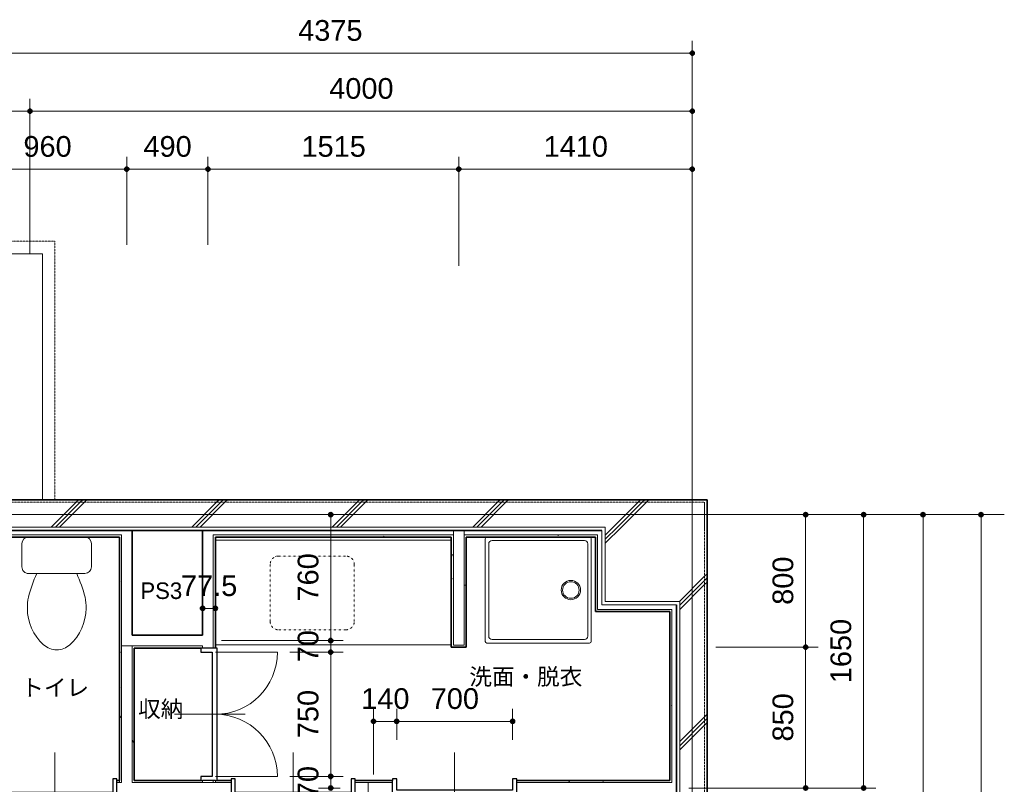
# Model space of a CAD drawing. Header units: millimetres. Extents: x -6159 to 97970, y -8550 to 14941.
# Tile 19 of 37: x 26015 to 31962, y 1846 to 6461. Entities that reach past the tile are written whole.
import ezdxf

# ---------------------------------------------------------------- set-up
doc = ezdxf.new("R2010")
doc.units = ezdxf.units.MM
for name, pattern in [('1TS06', [31.5, 30, -0.75, 0, -0.75]), ('HA02', [2.25, 1.5, -0.75]), ('二点破線', [29.999999, 12, -6, 0, -6, 0, -6])]:
    doc.linetypes.add(name, pattern=pattern)
for name, color, linetype, lineweight in [('A-ANNO-DIMS', 211, 'Continuous', 9), ('A-ANNO-DIMS-50', 211, 'Continuous', 9), ('A-AREA-IDEN', 2, 'Continuous', 9), ('A-DETL-HDLN', 90, 'HA02', 18), ('A-DOOR', 31, 'Continuous', 18), ('A-DOOR-FRAM', 31, 'Continuous', 25), ('A-WALL', 113, 'Continuous', 18), ('A-WALL-PATT', 111, 'Continuous', 35), ('P-SANR-FIXT', 6, 'Continuous', 18), ('Q-CASE', 31, 'Continuous', 18), ('S-GRID', 1, 'Continuous', 9)]:
    doc.layers.add(name, color=color, linetype=linetype, lineweight=lineweight)
doc.styles.add('Arial', font='arial.ttf', dxfattribs={"height": 125})
doc.styles.add('MS UI Gothic', font='MS UI Gothic.ttf', dxfattribs={"height": 100})
doc.dimstyles.new('点線_-_2_5_mm', dxfattribs={"dimscale": 304.8, "dimtxt": 127.532425, "dimasz": 0.328084, "dimexe": 0.246063, "dimexo": 0.246063, "dimgap": 0.123031, "dimtad": 1, "dimdec": 1, "dimrnd": 0.1, "dimdsep": 46, "dimtxsty": 'Arial', "dimblk1": 'DOTSMALL', "dimblk2": 'DOTSMALL', "dimsah": 1, "dimcen": 0.09, "dimazin": 0, "dimtfac": 1, "dimtdec": 4, "dimtix": 1, "dimtmove": 0, "dimatfit": 3, "dimfxl": 1, "dimtvp": 1, "dimtolj": 1, "dimtzin": 0, "dimarcsym": 2})
doc.dimstyles.new('点線_-_2_5_mm_1', dxfattribs={"dimscale": 304.8, "dimtxt": 127.532425, "dimasz": 0.328084, "dimexe": 0.246063, "dimexo": 0.246063, "dimgap": 0.123031, "dimtad": 1, "dimdec": 1, "dimrnd": 0.1, "dimdsep": 46, "dimtxsty": 'Arial', "dimblk1": 'DOTSMALL', "dimblk2": 'DOTSMALL', "dimsah": 1, "dimcen": 0.09, "dimazin": 0, "dimtfac": 1, "dimtdec": 4, "dimtix": 1, "dimtmove": 2, "dimatfit": 3, "dimfxl": 1, "dimtvp": 1, "dimtolj": 1, "dimtzin": 0, "dimarcsym": 2})
pattern_1 = [(45, (21983.56, 0), (-424.264, 424.264), []), (45, (22008.56, 0), (-424.264, 424.264), []), (45, (21958.56, 0), (-424.264, 424.264), [])]
pattern_2 = [(0, (21983.56, 0), (406.4, 101.6), [16.764, -288.036, 16.764, -288.036, -1625.6]), (0, (21983.56, 0), (406.4, 101.6), [-609.6, 16.764, -592.836, 16.764, -288.036, -711.2]), (0, (21983.56, 0), (406.4, 101.6), [-1524, 16.764, -186.436, 16.764, -491.236]), (120, (22135.96, 50.8), (-291.1882, 301.1527), [16.764, -288.036, 16.764, -288.036, -1625.6]), (120, (22135.96, 50.8), (-291.1882, 301.1527), [-609.6, 16.764, -592.836, 16.764, -288.036, -711.2]), (120, (22135.96, 50.8), (-291.1882, 301.1527), [-1524, 16.764, -186.436, 16.764, -491.236]), (240, (22186.76, 254), (-115.2118, -402.7527), [16.764, -288.036, 16.764, -288.036, -1625.6]), (240, (22186.76, 254), (-115.2118, -402.7527), [-609.6, 16.764, -592.836, 16.764, -288.036, -711.2]), (240, (22186.76, 254), (-115.2118, -402.7527), [-1524, 16.764, -186.436, 16.764, -491.236])]

# ---------------------------------------------------------------- blocks, each defined once
blk = doc.blocks.new('片開き - w700h2000-601856-印刷用2FL')
at = {"layer": 'A-DOOR'}
for p, q in [((0, -225), (0, 215)), ((350, -745.1), (350, -45))]:
    blk.add_line(p, q, dxfattribs=at)
at = {"layer": 'A-DOOR', "lineweight": 25}
for p, q in [((-350, -25), (350, -25)), ((350, -55), (-350, -55))]:
    blk.add_line(p, q, dxfattribs=at)
at = {"layer": 'A-DOOR'}
blk.add_arc((350, -45), 700.1, 180, 270, dxfattribs=at)
at = {"layer": 'A-DOOR-FRAM'}
for p, q in [((-375, 55), (-375, -55)), ((-350, 55), (-375, 55)), ((-350, -55), (-350, 55)), ((350, 55), (350, -55)), ((375, 55), (350, 55)), ((375, -55), (375, 55)), ((-375, -55), (-350, -55)), ((350, -55), (375, -55))]:
    blk.add_line(p, q, dxfattribs=at)
blk = doc.blocks.new('両開き - W750H2000-564803-印刷用2FL')
at = {"layer": 'A-DOOR'}
for p, q in [((-375, 413.7), (-375, 38.7)), ((375, 413.7), (375, 38.7)), ((0, 218.8), (0, -208.8))]:
    blk.add_line(p, q, dxfattribs=at)
at = {"layer": 'A-DOOR', "lineweight": 25}
for p, q in [((375, 48.8), (-375, 48.8)), ((-375, 18.8), (375, 18.8))]:
    blk.add_line(p, q, dxfattribs=at)
at = {"layer": 'A-DOOR'}
for centre, start, end in [((-375, 38.7), 360, 90), ((375, 38.7), 90, 180)]:
    blk.add_arc(centre, 375, start, end, dxfattribs=at)
at = {"layer": 'A-DOOR-FRAM'}
for p, q in [((-375, 48.8), (-400, 48.8)), ((-400, 48.8), (-400, 38.7)), ((-400, 38.7), (-400, -38.8)), ((-375, -48.8), (-375, 18.8)), ((400, 48.8), (375, 48.8)), ((375, 18.8), (375, -48.8)), ((400, 38.7), (400, 48.8)), ((400, 38.7), (400, -38.8)), ((-400, -38.8), (-400, -48.8)), ((-400, -48.8), (-375, -48.8)), ((375, -48.8), (400, -48.8)), ((400, -48.8), (400, -38.8))]:
    blk.add_line(p, q, dxfattribs=at)
blk = doc.blocks.new('片開き_ガラス四方框 - w700h2000-603679-印刷用2FL')
at = {"layer": 'A-DOOR'}
for p, q in [((350, 738.8), (350, 38.7)), ((0, 218.8), (0, -208.8)), ((376, 38.7), (375, 38.7)), ((375, -38.8), (376, -38.8))]:
    blk.add_line(p, q, dxfattribs=at)
at = {"layer": 'A-DOOR', "lineweight": 25}
for p, q in [((350, 48.8), (-350, 48.8)), ((-350, 18.8), (350, 18.8))]:
    blk.add_line(p, q, dxfattribs=at)
at = {"layer": 'A-DOOR'}
blk.add_arc((350, 38.7), 700.1, 90, 180, dxfattribs=at)
at = {"layer": 'A-DOOR-FRAM'}
for p, q in [((-350, 48.8), (-375, 48.8)), ((-375, 48.8), (-375, 38.7)), ((-375, 38.7), (-375, -38.8)), ((-350, -48.8), (-350, 18.8)), ((375, 48.8), (350, 48.8)), ((350, 18.8), (350, -48.8)), ((375, 38.7), (375, 48.8)), ((375, 38.7), (375, -38.8)), ((-375, -38.8), (-375, -48.8)), ((-375, -48.8), (-350, -48.8)), ((350, -48.8), (375, -48.8)), ((375, -48.8), (375, -38.8))]:
    blk.add_line(p, q, dxfattribs=at)
blk = doc.blocks.new('洋式便器 - 3D - 洋式便器 - 3D-380796-印刷用2FL')
at = {"layer": 'P-SANR-FIXT'}
for p, q in [((-210, 180), (-210, 40)), ((-121, 220), (-170, 220)), ((-121, 220), (120, 220)), ((170, 220), (120, 220)), ((210, 40), (210, 180))]:
    blk.add_line(p, q, dxfattribs=at)
for centre, radius, start, end in [((0.2, 561.1), 120.1, 90.32426, 131.67574), ((-1.2, 561.1), 120.1, 48.32426, 89.67574), ((122.1, 428.8), 300, 132.26961, 179.73039), ((-123.1, 428.8), 300, 0.26961, 47.73039), ((250.1, 433.7), 428, 180.46001, 189.53999), ((-251.1, 433.7), 428, 350.46001, 359.53999), ((783.9, 623.4), 990.8, 195.25394, 204.02728), ((-784.9, 623.4), 990.8, 335.97272, 344.74606), ((-170, 180), 40, 90, 180), ((170, 180), 40, 360, 90), ((-170, 40), 40, 180, 270), ((170, 40), 40, 270, 360)]:
    blk.add_arc(centre, radius, start, end, dxfattribs=at)
blk = doc.blocks.new('洗濯機パン - 洗濯機パン-381987-印刷用2FL')
at = {"layer": 'P-SANR-FIXT'}
for p, q in [((-320, 310), (-320, -310)), ((-279, 299), (279, 299)), ((320, -310), (320, 310)), ((-299, -279), (-299, 279)), ((299, 279), (299, -279)), ((-310, -320), (310, -320)), ((279, -299), (-279, -299))]:
    blk.add_line(p, q, dxfattribs=at)
for radius in [58.5, 50]:
    blk.add_circle((197, 0), radius, dxfattribs=at)
for centre, radius, start, end in [((-310, 310), 10, 90, 180), ((-279, 279), 20, 90, 180), ((279, 279), 20, 360, 90), ((310, 310), 10, 0, 90), ((-279, -279), 20, 180, 270), ((279, -279), 20, 270, 0), ((-310, -310), 10, 180, 270), ((310, -310), 10, 270, 0)]:
    blk.add_arc(centre, radius, start, end, dxfattribs=at)
blk = doc.blocks.new('洗面カウンタ 正方形 シンク開口 - 3D - 奥行き 600 mm-570001-印刷用2FL')
at = {"layer": 'Q-CASE'}
for p, q in [((-1268.7, -19.1), (156.3, -19.1)), ((-1268.7, -650), (156.3, -650))]:
    blk.add_line(p, q, dxfattribs=at)
at = {"layer": 'Q-CASE', "linetype": '二点破線'}
for p, q in [((-886.9, -115), (-480.5, -115)), ((-937.7, -509.2), (-937.7, -165.8)), ((-429.7, -165.8), (-429.7, -509.2)), ((-480.5, -560), (-886.9, -560))]:
    blk.add_line(p, q, dxfattribs=at)
for centre, start, end in [((-886.9, -165.8), 90, 180), ((-480.5, -165.8), 360, 90), ((-886.9, -509.2), 180, 270), ((-480.5, -509.2), 270, 360)]:
    blk.add_arc(centre, 50.8, start, end, dxfattribs=at)
blk = doc.blocks.new('DIMBLOCK71-印刷用2FL')
at = {"layer": 'A-ANNO-DIMS-50', "lineweight": 35}
h = blk.add_hatch(color=256, dxfattribs=at)
edge = h.paths.add_edge_path()
edge.add_arc((31820.8, 3473.6), 12.5, 0, 360)
h = blk.add_hatch(color=256, dxfattribs=at)
edge = h.paths.add_edge_path()
edge.add_arc((31820.8, -4926.4), 12.5, 0, 360)
at = {"layer": 'A-ANNO-DIMS-50'}
for p, q in [((31820.8, 3473.6), (31161.8, 3473.6)), ((31820.8, 3473.6), (31820.8, -4926.4)), ((31820.8, 3473.6), (31895.8, 3473.6)), ((31820.8, -4926.4), (30753.5, -4926.4)), ((31820.8, -4926.4), (31895.8, -4926.4))]:
    blk.add_line(p, q, dxfattribs=at)
at = {"layer": 'A-ANNO-DIMS-50', "lineweight": 35}
for centre in [(31820.8, 3473.6), (31820.8, -4926.4)]:
    blk.add_circle(centre, 12.5, dxfattribs=at)
at = {"layer": 'A-ANNO-DIMS-50', "color": 0, "insert": (31621, -918.7), "char_height": 125, "width": 461.471, "attachment_point": 1, "rotation": 90, "line_spacing_factor": 0.941778, "style": 'Arial'}
blk.add_mtext('8400', dxfattribs=at)
blk = doc.blocks.new('_DotSmall')
at = {"color": 0, "linetype": 'ByBlock', "const_width": 0.5}
blk.add_lwpolyline([(-0.0625, 0, 1), (0.0625, 0, 1)], format="xyb", close=True, dxfattribs=at)
blk = doc.blocks.new('DIMBLOCK75-印刷用2FL')
at = {"layer": 'A-ANNO-DIMS-50', "lineweight": 35}
h = blk.add_hatch(color=256, dxfattribs=at)
edge = h.paths.add_edge_path()
edge.add_arc((31111.6, 3473.6), 12.5, 0, 360)
h = blk.add_hatch(color=256, dxfattribs=at)
edge = h.paths.add_edge_path()
edge.add_arc((31111.6, 1823.6), 12.5, 0, 360)
at = {"layer": 'A-ANNO-DIMS-50'}
for p, q in [((31111.6, 3473.6), (31054.3, 3473.6)), ((31111.6, 3473.6), (31111.6, 1823.6)), ((31111.6, 3473.6), (31186.6, 3473.6)), ((31111.6, 1823.6), (30056.8, 1823.6)), ((31111.6, 1823.6), (31186.6, 1823.6))]:
    blk.add_line(p, q, dxfattribs=at)
at = {"layer": 'A-ANNO-DIMS-50', "lineweight": 35}
for centre in [(31111.6, 3473.6), (31111.6, 1823.6)]:
    blk.add_circle(centre, 12.5, dxfattribs=at)
at = {"layer": 'A-ANNO-DIMS-50', "color": 0, "insert": (30911.8, 2456.3), "char_height": 125, "width": 461.471, "attachment_point": 1, "rotation": 90, "line_spacing_factor": 0.941778, "style": 'Arial'}
blk.add_mtext('1650', dxfattribs=at)
blk = doc.blocks.new('DIMBLOCK90-印刷用2FL')
at = {"layer": 'A-ANNO-DIMS-50', "lineweight": 35}
h = blk.add_hatch(color=256, dxfattribs=at)
edge = h.paths.add_edge_path()
edge.add_arc((20776.8, 5909.1), 12.5, 0, 360)
h = blk.add_hatch(color=256, dxfattribs=at)
edge = h.paths.add_edge_path()
edge.add_arc((26076.8, 5909.1), 12.5, 0, 360)
at = {"layer": 'A-ANNO-DIMS-50'}
for p, q in [((20776.8, 5909.1), (20776.8, 5984.1)), ((26076.8, 5909.1), (26076.8, 5984.1)), ((20776.8, 5909.1), (26076.8, 5909.1)), ((20776.8, 5909.1), (20776.8, 5048.6)), ((26076.8, 5909.1), (26076.8, 5048.6))]:
    blk.add_line(p, q, dxfattribs=at)
at = {"layer": 'A-ANNO-DIMS-50', "lineweight": 35}
for centre in [(20776.8, 5909.1), (26076.8, 5909.1)]:
    blk.add_circle(centre, 12.5, dxfattribs=at)
at = {"layer": 'A-ANNO-DIMS-50', "color": 0, "insert": (23234.5, 6108.8), "char_height": 125, "width": 461.471, "attachment_point": 1, "line_spacing_factor": 0.941778, "style": 'Arial'}
blk.add_mtext('5300', dxfattribs=at)
blk = doc.blocks.new('DIMBLOCK91-印刷用2FL')
at = {"layer": 'A-ANNO-DIMS-50', "lineweight": 35}
h = blk.add_hatch(color=256, dxfattribs=at)
edge = h.paths.add_edge_path()
edge.add_arc((26076.8, 5909.1), 12.5, 0, 360)
h = blk.add_hatch(color=256, dxfattribs=at)
edge = h.paths.add_edge_path()
edge.add_arc((30076.8, 5909.1), 12.5, 0, 360)
at = {"layer": 'A-ANNO-DIMS-50'}
for p, q in [((26076.8, 5909.1), (26076.8, 5984.1)), ((30076.8, 5909.1), (30076.8, 5984.1)), ((26076.8, 5909.1), (30076.8, 5909.1)), ((26076.8, 5909.1), (26076.8, 5048.6)), ((30076.8, 5909.1), (30076.8, 5661.5))]:
    blk.add_line(p, q, dxfattribs=at)
at = {"layer": 'A-ANNO-DIMS-50', "lineweight": 35}
for centre in [(26076.8, 5909.1), (30076.8, 5909.1)]:
    blk.add_circle(centre, 12.5, dxfattribs=at)
at = {"layer": 'A-ANNO-DIMS-50', "color": 0, "insert": (27884.5, 6108.8), "char_height": 125, "width": 461.471, "attachment_point": 1, "line_spacing_factor": 0.941778, "style": 'Arial'}
blk.add_mtext('4000', dxfattribs=at)
blk = doc.blocks.new('DIMBLOCK100-印刷用2FL')
at = {"layer": 'A-ANNO-DIMS-50', "lineweight": 35}
h = blk.add_hatch(color=256, dxfattribs=at)
edge = h.paths.add_edge_path()
edge.add_arc((25701.8, 5559.1), 12.5, 0, 360)
h = blk.add_hatch(color=256, dxfattribs=at)
edge = h.paths.add_edge_path()
edge.add_arc((26661.8, 5559.1), 12.5, 0, 360)
at = {"layer": 'A-ANNO-DIMS-50'}
for p, q in [((25701.8, 5559.1), (25701.8, 5634.1)), ((26661.8, 5559.1), (26661.8, 5634.1)), ((25701.8, 5559.1), (26661.8, 5559.1)), ((25701.8, 5559.1), (25701.8, 5078.9)), ((26661.8, 5559.1), (26661.8, 5102.5))]:
    blk.add_line(p, q, dxfattribs=at)
at = {"layer": 'A-ANNO-DIMS-50', "lineweight": 35}
for centre in [(25701.8, 5559.1), (26661.8, 5559.1)]:
    blk.add_circle(centre, 12.5, dxfattribs=at)
at = {"layer": 'A-ANNO-DIMS-50', "color": 0, "insert": (26037.6, 5758.8), "char_height": 125, "width": 346.103, "attachment_point": 1, "line_spacing_factor": 0.941778, "style": 'Arial'}
blk.add_mtext('960', dxfattribs=at)
blk = doc.blocks.new('DIMBLOCK101-印刷用2FL')
at = {"layer": 'A-ANNO-DIMS-50', "lineweight": 35}
h = blk.add_hatch(color=256, dxfattribs=at)
edge = h.paths.add_edge_path()
edge.add_arc((26661.8, 5559.1), 12.5, 0, 360)
h = blk.add_hatch(color=256, dxfattribs=at)
edge = h.paths.add_edge_path()
edge.add_arc((27151.8, 5559.1), 12.5, 0, 360)
at = {"layer": 'A-ANNO-DIMS-50'}
for p, q in [((26661.8, 5559.1), (26661.8, 5634.1)), ((27151.8, 5559.1), (27151.8, 5634.1)), ((26661.8, 5559.1), (27151.8, 5559.1)), ((26661.8, 5559.1), (26661.8, 5102.5)), ((27151.8, 5559.1), (27151.8, 5102.5))]:
    blk.add_line(p, q, dxfattribs=at)
at = {"layer": 'A-ANNO-DIMS-50', "lineweight": 35}
for centre in [(26661.8, 5559.1), (27151.8, 5559.1)]:
    blk.add_circle(centre, 12.5, dxfattribs=at)
at = {"layer": 'A-ANNO-DIMS-50', "color": 0, "insert": (26762.6, 5758.8), "char_height": 125, "width": 346.103, "attachment_point": 1, "line_spacing_factor": 0.941778, "style": 'Arial'}
blk.add_mtext('490', dxfattribs=at)
blk = doc.blocks.new('DIMBLOCK102-印刷用2FL')
at = {"layer": 'A-ANNO-DIMS-50', "lineweight": 35}
h = blk.add_hatch(color=256, dxfattribs=at)
edge = h.paths.add_edge_path()
edge.add_arc((27151.8, 5559.1), 12.5, 0, 360)
h = blk.add_hatch(color=256, dxfattribs=at)
edge = h.paths.add_edge_path()
edge.add_arc((28666.8, 5559.1), 12.5, 0, 360)
at = {"layer": 'A-ANNO-DIMS-50'}
for p, q in [((27151.8, 5559.1), (27151.8, 5634.1)), ((28666.8, 5559.1), (28666.8, 5634.1)), ((27151.8, 5559.1), (28666.8, 5559.1)), ((27151.8, 5559.1), (27151.8, 5102.5)), ((28666.8, 5559.1), (28666.8, 4976.4))]:
    blk.add_line(p, q, dxfattribs=at)
at = {"layer": 'A-ANNO-DIMS-50', "lineweight": 35}
for centre in [(27151.8, 5559.1), (28666.8, 5559.1)]:
    blk.add_circle(centre, 12.5, dxfattribs=at)
at = {"layer": 'A-ANNO-DIMS-50', "color": 0, "insert": (27717, 5758.8), "char_height": 125, "width": 461.471, "attachment_point": 1, "line_spacing_factor": 0.941778, "style": 'Arial'}
blk.add_mtext('1515', dxfattribs=at)
blk = doc.blocks.new('DIMBLOCK103-印刷用2FL')
at = {"layer": 'A-ANNO-DIMS-50', "lineweight": 35}
h = blk.add_hatch(color=256, dxfattribs=at)
edge = h.paths.add_edge_path()
edge.add_arc((28666.8, 5559.1), 12.5, 0, 360)
h = blk.add_hatch(color=256, dxfattribs=at)
edge = h.paths.add_edge_path()
edge.add_arc((30076.8, 5559.1), 12.5, 0, 360)
at = {"layer": 'A-ANNO-DIMS-50'}
for p, q in [((28666.8, 5559.1), (28666.8, 5634.1)), ((30076.8, 5559.1), (30076.8, 5634.1)), ((28666.8, 5559.1), (30076.8, 5559.1)), ((28666.8, 5559.1), (28666.8, 4976.4)), ((30076.8, 5559.1), (30076.8, 5501.7))]:
    blk.add_line(p, q, dxfattribs=at)
at = {"layer": 'A-ANNO-DIMS-50', "lineweight": 35}
for centre in [(28666.8, 5559.1), (30076.8, 5559.1)]:
    blk.add_circle(centre, 12.5, dxfattribs=at)
at = {"layer": 'A-ANNO-DIMS-50', "color": 0, "insert": (29179.5, 5758.8), "char_height": 125, "width": 461.471, "attachment_point": 1, "line_spacing_factor": 0.941778, "style": 'Arial'}
blk.add_mtext('1410', dxfattribs=at)
blk = doc.blocks.new('DIMBLOCK104-印刷用2FL')
at = {"layer": 'A-ANNO-DIMS-50', "lineweight": 35}
h = blk.add_hatch(color=256, dxfattribs=at)
edge = h.paths.add_edge_path()
edge.add_arc((27893.7, 1893.6), 12.5, 0, 360)
h = blk.add_hatch(color=256, dxfattribs=at)
edge = h.paths.add_edge_path()
edge.add_arc((27893.7, 1823.6), 12.5, 0, 360)
at = {"layer": 'A-ANNO-DIMS-50'}
for p, q in [((27893.7, 1893.6), (27646.8, 1893.6)), ((27893.7, 1823.6), (27893.7, 1893.6)), ((27893.7, 1893.6), (27968.7, 1893.6)), ((27893.7, 1823.6), (27818.7, 1823.6)), ((27893.7, 1823.6), (27951, 1823.6))]:
    blk.add_line(p, q, dxfattribs=at)
at = {"layer": 'A-ANNO-DIMS-50', "lineweight": 35}
for centre in [(27893.7, 1893.6), (27893.7, 1823.6)]:
    blk.add_circle(centre, 12.5, dxfattribs=at)
at = {"layer": 'A-ANNO-DIMS-50', "color": 0, "insert": (27693.9, 1762.5), "char_height": 125, "width": 230.736, "attachment_point": 1, "rotation": 90, "line_spacing_factor": 0.941778, "style": 'Arial'}
blk.add_mtext('70', dxfattribs=at)
blk = doc.blocks.new('DIMBLOCK105-印刷用2FL')
at = {"layer": 'A-ANNO-DIMS-50', "lineweight": 35}
h = blk.add_hatch(color=256, dxfattribs=at)
edge = h.paths.add_edge_path()
edge.add_arc((27893.7, 2643.6), 12.5, 0, 360)
h = blk.add_hatch(color=256, dxfattribs=at)
edge = h.paths.add_edge_path()
edge.add_arc((27893.7, 1893.6), 12.5, 0, 360)
at = {"layer": 'A-ANNO-DIMS-50'}
for p, q in [((27893.7, 2643.6), (27646.8, 2643.6)), ((27893.7, 1893.6), (27893.7, 2643.6)), ((27893.7, 2643.6), (27968.7, 2643.6)), ((27893.7, 1893.6), (27646.8, 1893.6)), ((27893.7, 1893.6), (27968.7, 1893.6))]:
    blk.add_line(p, q, dxfattribs=at)
at = {"layer": 'A-ANNO-DIMS-50', "lineweight": 35}
for centre in [(27893.7, 2643.6), (27893.7, 1893.6)]:
    blk.add_circle(centre, 12.5, dxfattribs=at)
at = {"layer": 'A-ANNO-DIMS-50', "color": 0, "insert": (27693.9, 2124.4), "char_height": 125, "width": 346.103, "attachment_point": 1, "rotation": 90, "line_spacing_factor": 0.941778, "style": 'Arial'}
blk.add_mtext('750', dxfattribs=at)
blk = doc.blocks.new('DIMBLOCK106-印刷用2FL')
at = {"layer": 'A-ANNO-DIMS-50', "lineweight": 35}
h = blk.add_hatch(color=256, dxfattribs=at)
edge = h.paths.add_edge_path()
edge.add_arc((27893.7, 2713.6), 12.5, 0, 360)
h = blk.add_hatch(color=256, dxfattribs=at)
edge = h.paths.add_edge_path()
edge.add_arc((27893.7, 2643.6), 12.5, 0, 360)
at = {"layer": 'A-ANNO-DIMS-50'}
for p, q in [((27893.7, 2713.6), (27233, 2713.6)), ((27893.7, 2643.6), (27893.7, 2713.6)), ((27893.7, 2713.6), (27968.7, 2713.6)), ((27893.7, 2643.6), (27646.8, 2643.6)), ((27893.7, 2643.6), (27968.7, 2643.6))]:
    blk.add_line(p, q, dxfattribs=at)
at = {"layer": 'A-ANNO-DIMS-50', "lineweight": 35}
for centre in [(27893.7, 2713.6), (27893.7, 2643.6)]:
    blk.add_circle(centre, 12.5, dxfattribs=at)
at = {"layer": 'A-ANNO-DIMS-50', "color": 0, "insert": (27693.9, 2582.5), "char_height": 125, "width": 230.736, "attachment_point": 1, "rotation": 90, "line_spacing_factor": 0.941778, "style": 'Arial'}
blk.add_mtext('70', dxfattribs=at)
blk = doc.blocks.new('DIMBLOCK107-印刷用2FL')
at = {"layer": 'A-ANNO-DIMS-50', "lineweight": 35}
h = blk.add_hatch(color=256, dxfattribs=at)
edge = h.paths.add_edge_path()
edge.add_arc((27893.7, 3473.6), 12.5, 0, 360)
h = blk.add_hatch(color=256, dxfattribs=at)
edge = h.paths.add_edge_path()
edge.add_arc((27893.7, 2713.6), 12.5, 0, 360)
at = {"layer": 'A-ANNO-DIMS-50'}
for p, q in [((27893.7, 3473.6), (27818.7, 3473.6)), ((27893.7, 2713.6), (27893.7, 3473.6)), ((27893.7, 3473.6), (27951, 3473.6)), ((27893.7, 2713.6), (27233, 2713.6)), ((27893.7, 2713.6), (27968.7, 2713.6))]:
    blk.add_line(p, q, dxfattribs=at)
at = {"layer": 'A-ANNO-DIMS-50', "lineweight": 35}
for centre in [(27893.7, 3473.6), (27893.7, 2713.6)]:
    blk.add_circle(centre, 12.5, dxfattribs=at)
at = {"layer": 'A-ANNO-DIMS-50', "color": 0, "insert": (27693.9, 2949.4), "char_height": 125, "width": 346.103, "attachment_point": 1, "rotation": 90, "line_spacing_factor": 0.941778, "style": 'Arial'}
blk.add_mtext('760', dxfattribs=at)
blk = doc.blocks.new('DIMBLOCK108-印刷用2FL')
at = {"layer": 'A-ANNO-DIMS-50', "lineweight": 35}
h = blk.add_hatch(color=256, dxfattribs=at)
edge = h.paths.add_edge_path()
edge.add_arc((30761.6, 3473.6), 12.5, 0, 360)
h = blk.add_hatch(color=256, dxfattribs=at)
edge = h.paths.add_edge_path()
edge.add_arc((30761.6, 2673.6), 12.5, 0, 360)
at = {"layer": 'A-ANNO-DIMS-50'}
for p, q in [((30761.6, 3473.6), (30704.3, 3473.6)), ((30761.6, 3473.6), (30761.6, 2673.6)), ((30761.6, 3473.6), (30836.6, 3473.6)), ((30761.6, 2673.6), (30218.4, 2673.6)), ((30761.6, 2673.6), (30836.6, 2673.6))]:
    blk.add_line(p, q, dxfattribs=at)
at = {"layer": 'A-ANNO-DIMS-50', "lineweight": 35}
for centre in [(30761.6, 3473.6), (30761.6, 2673.6)]:
    blk.add_circle(centre, 12.5, dxfattribs=at)
at = {"layer": 'A-ANNO-DIMS-50', "color": 0, "insert": (30561.8, 2929.4), "char_height": 125, "width": 346.103, "attachment_point": 1, "rotation": 90, "line_spacing_factor": 0.941778, "style": 'Arial'}
blk.add_mtext('800', dxfattribs=at)
blk = doc.blocks.new('DIMBLOCK109-印刷用2FL')
at = {"layer": 'A-ANNO-DIMS-50', "lineweight": 35}
h = blk.add_hatch(color=256, dxfattribs=at)
edge = h.paths.add_edge_path()
edge.add_arc((30761.6, 2673.6), 12.5, 0, 360)
h = blk.add_hatch(color=256, dxfattribs=at)
edge = h.paths.add_edge_path()
edge.add_arc((30761.6, 1823.6), 12.5, 0, 360)
at = {"layer": 'A-ANNO-DIMS-50'}
for p, q in [((30761.6, 2673.6), (30218.4, 2673.6)), ((30761.6, 2673.6), (30761.6, 1823.6)), ((30761.6, 2673.6), (30836.6, 2673.6)), ((30761.6, 1823.6), (30218.4, 1823.6)), ((30761.6, 1823.6), (30836.6, 1823.6))]:
    blk.add_line(p, q, dxfattribs=at)
at = {"layer": 'A-ANNO-DIMS-50', "lineweight": 35}
for centre in [(30761.6, 2673.6), (30761.6, 1823.6)]:
    blk.add_circle(centre, 12.5, dxfattribs=at)
at = {"layer": 'A-ANNO-DIMS-50', "color": 0, "insert": (30561.8, 2104.4), "char_height": 125, "width": 346.103, "attachment_point": 1, "rotation": 90, "line_spacing_factor": 0.941778, "style": 'Arial'}
blk.add_mtext('850', dxfattribs=at)
blk = doc.blocks.new('DIMBLOCK156-印刷用2FL')
at = {"layer": 'A-ANNO-DIMS-50', "lineweight": 35}
h = blk.add_hatch(color=256, dxfattribs=at)
edge = h.paths.add_edge_path()
edge.add_arc((25701.8, 6259.1), 12.5, 0, 360)
h = blk.add_hatch(color=256, dxfattribs=at)
edge = h.paths.add_edge_path()
edge.add_arc((30076.8, 6259.1), 12.5, 0, 360)
at = {"layer": 'A-ANNO-DIMS-50'}
for p, q in [((25701.8, 6259.1), (25701.8, 6334.1)), ((30076.8, 6259.1), (30076.8, 6334.1)), ((25701.8, 6259.1), (30076.8, 6259.1)), ((25701.8, 6259.1), (25701.8, 3556.1)), ((30076.8, 6259.1), (30076.8, 5259.6))]:
    blk.add_line(p, q, dxfattribs=at)
at = {"layer": 'A-ANNO-DIMS-50', "lineweight": 35}
for centre in [(25701.8, 6259.1), (30076.8, 6259.1)]:
    blk.add_circle(centre, 12.5, dxfattribs=at)
at = {"layer": 'A-ANNO-DIMS-50', "color": 0, "insert": (27697, 6458.8), "char_height": 125, "width": 461.471, "attachment_point": 1, "line_spacing_factor": 0.941778, "style": 'Arial'}
blk.add_mtext('4375', dxfattribs=at)
blk = doc.blocks.new('DIMBLOCK166-印刷用2FL')
at = {"layer": 'A-ANNO-DIMS-50', "lineweight": 35}
h = blk.add_hatch(color=256, dxfattribs=at)
edge = h.paths.add_edge_path()
edge.add_arc((31470.8, 3473.6), 12.5, 0, 360)
h = blk.add_hatch(color=256, dxfattribs=at)
edge = h.paths.add_edge_path()
edge.add_arc((31470.8, -2976.4), 12.5, 0, 360)
at = {"layer": 'A-ANNO-DIMS-50'}
for p, q in [((31470.8, 3473.6), (31413.4, 3473.6)), ((31470.8, 3473.6), (31470.8, -2976.4)), ((31470.8, 3473.6), (31545.8, 3473.6)), ((31470.8, -2976.4), (31018.3, -2976.4)), ((31470.8, -2976.4), (31545.8, -2976.4))]:
    blk.add_line(p, q, dxfattribs=at)
at = {"layer": 'A-ANNO-DIMS-50', "lineweight": 35}
for centre in [(31470.8, 3473.6), (31470.8, -2976.4)]:
    blk.add_circle(centre, 12.5, dxfattribs=at)
at = {"layer": 'A-ANNO-DIMS-50', "color": 0, "insert": (31271, -161.2), "char_height": 125, "width": 461.471, "attachment_point": 1, "rotation": 90, "line_spacing_factor": 0.941778, "style": 'Arial'}
blk.add_mtext('6450', dxfattribs=at)
blk = doc.blocks.new('DIMBLOCK169-印刷用2FL')
at = {"layer": 'A-ANNO-DIMS-50', "lineweight": 35}
h = blk.add_hatch(color=256, dxfattribs=at)
edge = h.paths.add_edge_path()
edge.add_arc((27119.3, 2907.8), 12.5, 0, 360)
h = blk.add_hatch(color=256, dxfattribs=at)
edge = h.paths.add_edge_path()
edge.add_arc((27196.8, 2907.8), 12.5, 0, 360)
at = {"layer": 'A-ANNO-DIMS-50'}
for p, q in [((27119.3, 2907.8), (27119.3, 2982.8)), ((27196.8, 2907.8), (27196.8, 2982.8)), ((27119.3, 2907.8), (27196.8, 2907.8)), ((27119.3, 2907.8), (27119.3, 2850.5)), ((27196.8, 2907.8), (27196.8, 2850.5))]:
    blk.add_line(p, q, dxfattribs=at)
at = {"layer": 'A-ANNO-DIMS-50', "lineweight": 35}
for centre in [(27119.3, 2907.8), (27196.8, 2907.8)]:
    blk.add_circle(centre, 12.5, dxfattribs=at)
at = {"layer": 'A-ANNO-DIMS-50', "color": 0, "insert": (26989.3, 3107.6), "char_height": 125, "width": 404.965, "attachment_point": 1, "line_spacing_factor": 0.941778, "style": 'Arial'}
blk.add_mtext('77.5', dxfattribs=at)
blk = doc.blocks.new('DIMBLOCK173-印刷用2FL')
at = {"layer": 'A-ANNO-DIMS-50', "lineweight": 35}
h = blk.add_hatch(color=256, dxfattribs=at)
edge = h.paths.add_edge_path()
edge.add_arc((28151.8, 2226.1), 12.5, 0, 360)
h = blk.add_hatch(color=256, dxfattribs=at)
edge = h.paths.add_edge_path()
edge.add_arc((28291.8, 2226.1), 12.5, 0, 360)
at = {"layer": 'A-ANNO-DIMS-50'}
for p, q in [((28151.8, 2226.1), (28151.8, 2301.1)), ((28291.8, 2226.1), (28291.8, 2301.1)), ((28151.8, 2226.1), (28291.8, 2226.1)), ((28151.8, 2226.1), (28151.8, 1904.9)), ((28291.8, 2226.1), (28291.8, 2113.6))]:
    blk.add_line(p, q, dxfattribs=at)
at = {"layer": 'A-ANNO-DIMS-50', "lineweight": 35}
for centre in [(28151.8, 2226.1), (28291.8, 2226.1)]:
    blk.add_circle(centre, 12.5, dxfattribs=at)
at = {"layer": 'A-ANNO-DIMS-50', "color": 0, "insert": (28077.6, 2425.9), "char_height": 125, "width": 346.103, "attachment_point": 1, "line_spacing_factor": 0.941778, "style": 'Arial'}
blk.add_mtext('140', dxfattribs=at)
blk = doc.blocks.new('DIMBLOCK174-印刷用2FL')
at = {"layer": 'A-ANNO-DIMS-50', "lineweight": 35}
h = blk.add_hatch(color=256, dxfattribs=at)
edge = h.paths.add_edge_path()
edge.add_arc((28291.8, 2226.1), 12.5, 0, 360)
h = blk.add_hatch(color=256, dxfattribs=at)
edge = h.paths.add_edge_path()
edge.add_arc((28991.8, 2226.1), 12.5, 0, 360)
at = {"layer": 'A-ANNO-DIMS-50'}
for p, q in [((28291.8, 2226.1), (28291.8, 2301.1)), ((28991.8, 2226.1), (28991.8, 2301.1)), ((28291.8, 2226.1), (28991.8, 2226.1)), ((28291.8, 2226.1), (28291.8, 2113.6)), ((28991.8, 2226.1), (28991.8, 2113.6))]:
    blk.add_line(p, q, dxfattribs=at)
at = {"layer": 'A-ANNO-DIMS-50', "lineweight": 35}
for centre in [(28291.8, 2226.1), (28991.8, 2226.1)]:
    blk.add_circle(centre, 12.5, dxfattribs=at)
at = {"layer": 'A-ANNO-DIMS-50', "color": 0, "insert": (28497.6, 2425.9), "char_height": 125, "width": 346.103, "attachment_point": 1, "line_spacing_factor": 0.941778, "style": 'Arial'}
blk.add_mtext('700', dxfattribs=at)

msp = doc.modelspace()

# ---------------------------------------------------------------- hatches: boundary and pattern name
at = {"layer": 'A-WALL-PATT', "lineweight": 18}
h = msp.add_hatch(dxfattribs=at)
h.set_pattern_fill('FP_1', color=256, style=0, pattern_type=2)
h.set_pattern_definition(pattern_1)
h.paths.add_polyline_path([(30166.79, 3548.6), (30166.79, 3563.6), (25626.79, 3563.6), (25626.79, 3548.6), (30151.79, 3548.6)])
h = msp.add_hatch(dxfattribs=at)
h.set_pattern_fill('FP_1', color=256, style=0, pattern_type=2)
h.set_pattern_definition(pattern_1)
h.paths.add_polyline_path([(25941.2, 3398.6), (30151.79, 3398.6), (30151.79, 3548.6), (25626.79, 3548.6), (25626.79, 3398.6), (25776.79, 3398.6)])
h = msp.add_hatch(dxfattribs=at)
h.set_pattern_fill('FP_1', color=256, style=0, pattern_type=2)
h.set_pattern_definition(pattern_1)
h.paths.add_polyline_path([(30166.79, -221.4), (30166.79, 3548.6), (30151.79, 3548.6), (30151.79, -221.4)])
h = msp.add_hatch(dxfattribs=at)
h.set_pattern_fill('FP_1', color=256, style=0, pattern_type=2)
h.set_pattern_definition(pattern_1)
h.paths.add_polyline_path([(29981.79, 2948.6), (30001.79, 2948.6), (30001.79, 3398.6), (29551.79, 3398.6), (29551.79, 2948.6)])
h = msp.add_hatch(dxfattribs=at)
h.set_pattern_fill('FP_1', color=256, style=0, pattern_type=2)
h.set_pattern_definition(pattern_1)
h.paths.add_polyline_path([(30001.79, -221.4), (30151.79, -221.4), (30151.79, 3398.6), (30001.79, 3398.6), (30001.79, 1047.73)])
h = msp.add_hatch(dxfattribs=at)
h.set_pattern_fill('FP_2', color=256, style=0, pattern_type=2)
h.set_pattern_definition(pattern_2)
h.paths.add_polyline_path([(26629.29, 2681.1), (26629.29, 3351.1), (26616.79, 3351.1), (26616.79, 2681.1)])
h = msp.add_hatch(dxfattribs=at)
h.set_pattern_fill('FP_2', color=256, style=0, pattern_type=2)
h.set_pattern_definition(pattern_2)
h.paths.add_polyline_path([(27196.79, 3338.6), (28634.29, 3338.6), (28634.29, 3351.1), (27196.79, 3351.1)])
h.paths.add_polyline_path([(28986.82, 3338.6), (29504.29, 3338.6), (29504.29, 3351.1), (28711.79, 3351.1), (28711.79, 3338.6)])
h = msp.add_hatch(dxfattribs=at)
h.set_pattern_fill('FP_2', color=256, style=0, pattern_type=2)
h.set_pattern_definition(pattern_2)
h.paths.add_polyline_path([(28634.29, 2673.6), (28699.29, 2673.6), (28699.29, 2686.1), (28634.29, 2686.1), (28634.29, 3338.6), (28621.79, 3338.6), (28621.79, 2673.6)])
h = msp.add_hatch(dxfattribs=at)
h.set_pattern_fill('FP_2', color=256, style=0, pattern_type=2)
h.set_pattern_definition(pattern_2)
h.paths.add_polyline_path([(28699.29, 2673.6), (28711.79, 2673.6), (28711.79, 3351.1), (28699.29, 3351.1), (28699.29, 2686.1)])
h = msp.add_hatch(dxfattribs=at)
h.set_pattern_fill('FP_2', color=256, style=0, pattern_type=2)
h.set_pattern_definition(pattern_2)
h.paths.add_polyline_path([(29504.29, 2888.6), (29504.29, 3338.6), (29491.79, 3338.6), (29491.79, 2888.6)])
h = msp.add_hatch(dxfattribs=at)
h.set_pattern_fill('FP_2', color=256, style=0, pattern_type=2)
h.set_pattern_definition(pattern_2)
h.paths.add_polyline_path([(29954.29, 1868.6), (29954.29, 2888.6), (29941.79, 2888.6), (29941.79, 1868.6)])
h = msp.add_hatch(dxfattribs=at)
h.set_pattern_fill('FP_2', color=256, style=0, pattern_type=2)
h.set_pattern_definition(pattern_2)
h.paths.add_polyline_path([(26616.79, 1856.1), (26629.29, 1856.1), (26629.29, 2668.6), (26616.79, 2668.6), (26616.79, 1868.6)])
h = msp.add_hatch(dxfattribs=at)
h.set_pattern_fill('FP_2', color=256, style=0, pattern_type=2)
h.set_pattern_definition(pattern_2)
h.paths.add_polyline_path([(26694.29, 1868.6), (26706.79, 1868.6), (26706.79, 2668.6), (26694.29, 2668.6), (26694.29, 2015.17)])
h = msp.add_hatch(dxfattribs=at)
h.set_pattern_fill('FP_2', color=256, style=0, pattern_type=2)
h.set_pattern_definition(pattern_2)
h.paths.add_polyline_path([(29048.04, 1856.1), (29954.29, 1856.1), (29954.29, 1868.6), (29017.79, 1868.2), (29017.79, 1856.1)])
h.paths.add_polyline_path([(28265.79, 1856.1), (28265.79, 1868.6), (28106.79, 1868.6), (28106.79, 1856.1), (28235.54, 1856.1)])

# ---------------------------------------------------------------- linework, layer by layer
at = {"layer": 'A-DETL-HDLN'}
for p, q in [((20626.79, 5123.6), (26226.79, 5123.6)), ((26226.79, 5123.6), (26226.79, 3563.6)), ((30151.79, 3548.6), (25626.79, 3548.6)), ((30151.79, -2951.4), (30151.79, 3378.6))]:
    msp.add_line(p, q, dxfattribs=at)
at = {"layer": 'A-WALL'}
for p, q in [((20701.79, 5048.6), (26151.79, 5048.6)), ((26151.79, 5048.6), (26151.79, 3563.6)), ((30151.79, 3548.6), (30151.79, 3378.6)), ((29551.79, 3398.6), (25776.79, 3398.6)), ((29551.79, 3398.6), (29551.79, 3378.6)), ((26629.29, 3351.1), (25824.29, 3351.1)), ((26629.29, 3351.1), (26629.29, 1856.1)), ((27184.29, 2669.6), (27184.29, 3351.1)), ((28634.29, 3351.1), (27184.29, 3351.1)), ((28634.29, 2686.1), (28634.29, 3378.6)), ((28699.29, 2686.1), (28699.29, 3378.6)), ((29504.29, 3351.1), (28699.29, 3351.1)), ((29504.29, 2901.1), (29504.29, 3351.1)), ((29531.79, 3378.6), (29531.79, 3351.1)), ((29531.79, 3351.1), (29531.79, 3378.6)), ((29531.79, 3351.1), (29531.79, 3338.6)), ((29531.79, 3338.6), (29531.79, 2928.6)), ((29531.79, 2928.6), (29531.79, 3338.6)), ((29551.79, 3378.6), (29551.79, 2948.6)), ((29531.79, 2928.6), (29981.79, 2928.6)), ((29981.79, 2928.6), (29531.79, 2928.6)), ((29551.79, 2948.6), (29981.79, 2948.6)), ((29981.79, 2948.6), (30001.79, 2948.6)), ((30001.79, -2951.4), (30001.79, 2948.6)), ((29954.29, 2901.1), (29504.29, 2901.1)), ((29954.29, 1856.1), (29954.29, 2901.1)), ((26629.29, 2681.1), (27119.29, 2681.1)), ((26694.29, 2681.1), (26694.29, 1856.1)), ((27119.29, 2669.6), (27119.29, 2681.1)), ((28699.29, 2686.1), (28634.29, 2686.1)), ((26601.79, 1856.1), (26629.29, 1856.1)), ((26616.79, 1856.1), (26616.79, 1868.6)), ((26694.29, 1856.1), (27291.79, 1856.1)), ((27119.29, 1856.1), (27119.29, 1867.6)), ((27184.29, 1856.1), (27184.29, 1867.6)), ((27196.79, 1856.1), (27196.79, 1867.6)), ((28265.79, 1856.1), (28041.79, 1856.1)), ((28119.29, 1856.1), (28119.29, -208.9)), ((29954.29, 1856.1), (29017.79, 1856.1))]:
    msp.add_line(p, q, dxfattribs=at)
at = {"layer": 'A-WALL', "lineweight": 35}
for p, q in [((30166.79, 3563.6), (25526.79, 3563.6)), ((30166.79, -2951.4), (30166.79, 3563.6)), ((28634.29, 3378.6), (25796.79, 3378.6)), ((25836.79, 3338.6), (26616.79, 3338.6)), ((26616.79, 3338.6), (26616.79, 1868.6)), ((26694.29, 2746.1), (26694.29, 3378.6)), ((27119.29, 3378.6), (27119.29, 2746.1)), ((29531.79, 3378.6), (27119.29, 3378.6)), ((27196.79, 2669.6), (27196.79, 3338.6)), ((27196.79, 3338.6), (28621.79, 3338.6)), ((28621.79, 3338.6), (28621.79, 2673.6)), ((28711.79, 2673.6), (28711.79, 3338.6)), ((28711.79, 3338.6), (29491.79, 3338.6)), ((29491.79, 3338.6), (29491.79, 2888.6)), ((29981.79, -2826.4), (29981.79, 2928.6)), ((29491.79, 2888.6), (29941.79, 2888.6)), ((29941.79, 2888.6), (29941.79, 1868.6)), ((27119.29, 2746.1), (26694.29, 2746.1)), ((26706.79, 2668.6), (27109.29, 2668.6)), ((26706.79, 1868.6), (26706.79, 2668.6)), ((28621.79, 2673.6), (28711.79, 2673.6)), ((26616.79, 1868.6), (26601.79, 1868.6)), ((27109.29, 1868.6), (26706.79, 1868.6)), ((27291.79, 1868.6), (27206.79, 1868.6)), ((28265.79, 1868.6), (28041.79, 1868.6)), ((29941.79, 1868.6), (29017.79, 1868.6))]:
    msp.add_line(p, q, dxfattribs=at)
at = {"layer": 'S-GRID', "linetype": '1TS06'}
msp.add_line((30076.79, 5586.53), (30076.79, -7738.61), dxfattribs=at)
at = {"layer": 'S-GRID', "linetype": '1TS06', "lineweight": 18}
msp.add_line((16232.1, 3473.6), (31961.55, 3473.6), dxfattribs=at)

# ---------------------------------------------------------------- block references
at = {"layer": 'A-DOOR', "lineweight": 25}
for p in [(26226.79, 1823.6), (27666.79, 1823.6)]:
    msp.add_blockref('片開き - w700h2000-601856-印刷用2FL', p, dxfattribs=at)
at = {"layer": 'A-DOOR-FRAM'}
for name, p, rotation in [('両開き - W750H2000-564803-印刷用2FL', (27158.04, 2268.6), 269.9999999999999), ('片開き_ガラス四方框 - w700h2000-603679-印刷用2FL', (28641.79, 1829.85), 180)]:
    msp.add_blockref(name, p, dxfattribs=dict(at, rotation=rotation))
at = {"layer": 'P-SANR-FIXT', "rotation": 180}
msp.add_blockref('洋式便器 - 3D - 洋式便器 - 3D-380796-印刷用2FL', (26238.23, 3338.6), dxfattribs=at)
at = {"layer": 'P-SANR-FIXT'}
msp.add_blockref('洗濯機パン - 洗濯機パン-381987-印刷用2FL', (29146.79, 3018.6), dxfattribs=at)
at = {"layer": 'Q-CASE'}
msp.add_blockref('洗面カウンタ 正方形 シンク開口 - 3D - 奥行き 600 mm-570001-印刷用2FL', (28465.52, 3338.6), dxfattribs=at)

# ---------------------------------------------------------------- texts
at = {"layer": 'A-AREA-IDEN', "char_height": 100, "attachment_point": 1, "style": 'MS UI Gothic'}
for s, insert, width in [('PS3', (26743.77, 3064.52), 312.6581), ('洗面・脱衣', (28730.58, 2545.61), 813.7128), ('トイレ', (26024.81, 2479.66), 396.8353), ('収納', (26730.27, 2350.61), 360.7594)]:
    msp.add_mtext(s, dxfattribs=dict(at, insert=insert, width=width))

# ---------------------------------------------------------------- dimensions: what is measured, and where the dimension line sits
at = {"layer": 'A-ANNO-DIMS'}
for base, p1, p2, override, picture, middle in [((30076.79, 6259.07), (25701.79, 3481.1), (30076.79, 5184.63), {"dimpost": '<>', "dimfxl": 4694.959701}, 'DIMBLOCK156-印刷用2FL', (27889.29, 6360.43)), ((26076.79, 5909.07), (20776.79, 4973.6), (26076.79, 4973.6), {"dimpost": '<>', "dimfxl": 5300}, 'DIMBLOCK90-印刷用2FL', (23426.79, 6010.43)), ((30076.79, 5909.07), (26076.79, 4973.6), (30076.79, 5586.53), {"dimpost": '<>', "dimfxl": 4046.687623}, 'DIMBLOCK91-印刷用2FL', (28076.79, 6010.39)), ((26661.79, 5559.07), (25701.79, 5003.87), (26661.79, 5027.47), {"dimpost": '<>', "dimfxl": 960.290182}, 'DIMBLOCK100-印刷用2FL', (26181.79, 5660.39)), ((27151.79, 5559.07), (26661.79, 5027.47), (27151.79, 5027.47), {"dimpost": '<>', "dimfxl": 490}, 'DIMBLOCK101-印刷用2FL', (26906.79, 5660.39)), ((28666.79, 5559.07), (27151.79, 5027.47), (28666.79, 4901.37), {"dimpost": '<>', "dimfxl": 1520.239346}, 'DIMBLOCK102-印刷用2FL', (27909.29, 5660.39)), ((30076.79, 5559.07), (28666.79, 4901.37), (30076.79, 5576.74), {"dimpost": '<>', "dimfxl": 1563.404287}, 'DIMBLOCK103-印刷用2FL', (29371.79, 5660.39)), ((27196.79, 2907.84), (27119.29, 2925.51), (27196.79, 2925.51), {"dimpost": '<>', "dimfxl": 77.5}, 'DIMBLOCK169-印刷用2FL', (27158.04, 3008.9)), ((28291.79, 2226.08), (28151.79, 1829.85), (28291.79, 2038.6), {"dimpost": '<>', "dimfxl": 251.349483}, 'DIMBLOCK173-印刷用2FL', (28221.79, 2327.4)), ((28991.79, 2226.08), (28291.79, 2038.6), (28991.79, 2038.6), {"dimpost": '<>', "dimfxl": 700}, 'DIMBLOCK174-印刷用2FL', (28641.79, 2327.4))]:
    dim = msp.add_linear_dim(base=base, p1=p1, p2=p2, dimstyle='点線_-_2_5_mm', override=override, dxfattribs=at)
    dim.commit()
    dim.dimension.update_dxf_attribs({"geometry": picture, "text_midpoint": middle})
for base, p1, p2, override, picture, middle in [((27893.71, 3473.6), (27158.04, 2713.6), (27876.03, 3473.6), {"dimpost": '<>', "dimfxl": 1045.518069}, 'DIMBLOCK107-印刷用2FL', (27792.39, 3093.6)), ((31111.63, 1823.6), (31129.3, 3473.6), (29981.79, 1823.6), {"dimpost": '<>', "dimfxl": 2009.796313}, 'DIMBLOCK75-印刷用2FL', (31010.3, 2648.6)), ((30761.63, 2673.6), (30779.3, 3473.6), (30143.39, 2673.6), {"dimpost": '<>', "dimfxl": 1021.954261}, 'DIMBLOCK108-印刷用2FL', (30660.3, 3073.6)), ((31820.77, -4926.4), (31236.79, 3473.6), (30828.47, -4926.4), {"dimpost": '<>', "dimfxl": 8409.918198}, 'DIMBLOCK71-印刷用2FL', (31719.45, -726.4)), ((27893.71, 2713.6), (27571.79, 2643.6), (27158.04, 2713.6), {"dimpost": '<>', "dimfxl": 419.629673}, 'DIMBLOCK106-印刷用2FL', (27792.39, 2678.6)), ((30761.63, 1823.6), (30143.39, 2673.6), (30143.39, 1823.6), {"dimpost": '<>', "dimfxl": 850}, 'DIMBLOCK109-印刷用2FL', (30660.3, 2248.6)), ((27893.71, 2643.6), (27571.79, 1893.6), (27571.79, 2643.6), {"dimpost": '<>', "dimfxl": 750}, 'DIMBLOCK105-印刷用2FL', (27792.39, 2268.6)), ((27893.71, 1893.6), (27876.03, 1823.6), (27571.79, 1893.6), {"dimpost": '<>', "dimfxl": 312.187919}, 'DIMBLOCK104-印刷用2FL', (27792.39, 1858.6))]:
    dim = msp.add_linear_dim(base=base, p1=p1, p2=p2, angle=90, dimstyle='点線_-_2_5_mm', override=override, dxfattribs=at)
    dim.commit()
    dim.dimension.update_dxf_attribs({"geometry": picture, "text_midpoint": middle})
dim = msp.add_linear_dim(base=(31470.77, -2976.4), p1=(31488.45, 3473.6), p2=(30943.31, -2976.4), angle=90, dimstyle='点線_-_2_5_mm_1', override={"dimpost": '<>', "dimfxl": 6472.995389}, dxfattribs=at)
dim.commit()
dim.dimension.update_dxf_attribs({"geometry": 'DIMBLOCK166-印刷用2FL', "text_midpoint": (31354.32, 69.53), "dimtype": 160, "text_rotation": 90})

doc.saveas('drawing.dxf')
